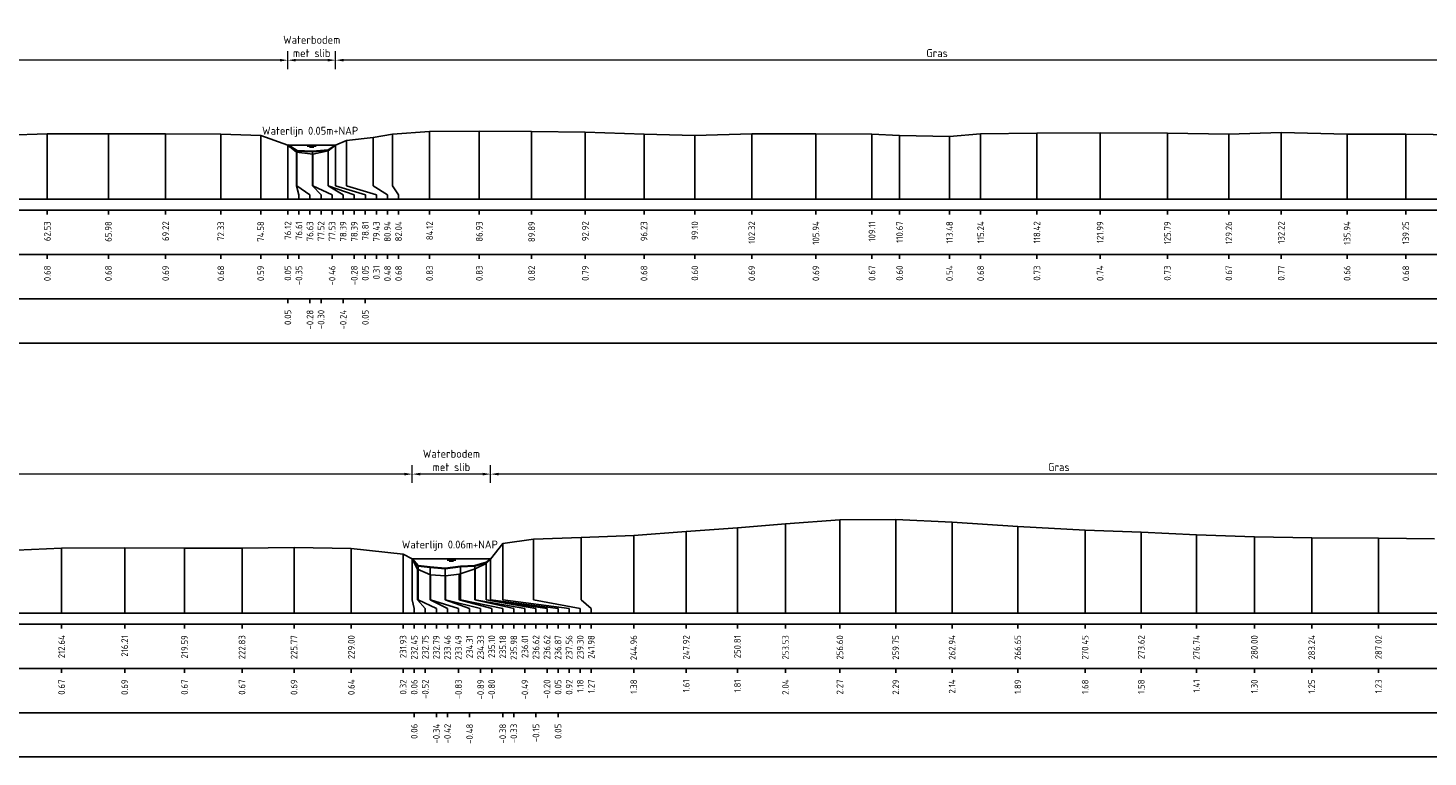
# Model space of a CAD drawing. Header units: metres. Extents: x 132725 to 140175, y 414354 to 417094.
# Tile 25 of 40: x 139912 to 139991, y 416888 to 416929. Entities that reach past the tile are written whole.
import ezdxf
from ezdxf.enums import TextEntityAlignment as Align

# ---------------------------------------------------------------- set-up
doc = ezdxf.new("R2010")
doc.units = ezdxf.units.M
doc.header["$PDMODE"] = 35
doc.header["$PDSIZE"] = 0.075
doc.layers.get('Defpoints').update_dxf_attribs({"true_color": 0x806000})
for name, color, linetype, lineweight in [('B-ME-GW-MAAIVELD-GD', 8, 'GW-MAAIVELD', 25), ('X-ME-AL-PROFIEL_BOVENKANT SLIB-GD', 42, 'Continuous', 35), ('X-XX-AL-DETAIL1-M', 7, 'Continuous', 18), ('X-XX-AL-NAP-T18', 7, 'Continuous', 18)]:
    doc.layers.add(name, color=color, linetype=linetype, lineweight=lineweight)
doc.layers.add('X-ME-AL-PROFIEL_WATERLIJN-GD', color=150, linetype='Continuous')
doc.layers.add('X-ME-AL-PROFIELRASTER-S', color=7, linetype='Continuous')
doc.styles.add('NLCS-ISO-ANNOTATIEF-T18', font='NLCS-ISO.ttf', dxfattribs={"height": 1.8})
doc.styles.add('NLCS-ISO-ANNOTATIVE-T18', font='NLCS-ISO.ttf', dxfattribs={"height": 1.8})
doc.linetypes.add('GW-MAAIVELD', pattern='A,12,[40,NLCS.SHX,S=1,R=0,X=0,Y=-0.5],12', length=24)
doc.dimstyles.new('NLCS-ANNOTATIEF-T18-PIJL_L2_H0', dxfattribs={"dimtxt": 2.5, "dimasz": 1.8, "dimexe": 2, "dimexo": 2, "dimgap": 0.7, "dimtad": 1, "dimzin": 0, "dimdsep": 46, "dimtxsty": 'NLCS-ISO-ANNOTATIEF-T18', "dimcen": 0, "dimdle": 2, "dimclrd": 256, "dimclre": 256, "dimclrt": 10, "dimaunit": 2, "dimadec": 0, "dimazin": 0, "dimtfac": 1, "dimtdec": 3, "dimtofl": 0, "dimtmove": 0, "dimatfit": 3, "dimfxl": 2, "dimfxlon": 1, "dimtfillclr": 256, "dimtolj": 1, "dimtzin": 0, "dimlwd": -1, "dimlwe": -1, "dimarcsym": 0})

# ---------------------------------------------------------------- blocks, each defined once
blk = doc.blocks.new('SAL-PROFIELRASTER_BALK_EIND1-D')
at = {"color": 0, "linetype": 'ByBlock', "lineweight": -2, "flags": 128}
for points in [[(0, 0), (1, 0)], [(0, -2.5), (1, -2.5)], [(0, -12.5), (1, -12.5)]]:
    blk.add_lwpolyline(points, dxfattribs=at)
blk = doc.blocks.new('SAL-PROFIELRASTER_BALK_EIND2-D')
at = {"color": 0, "linetype": 'ByBlock', "lineweight": -2}
blk.add_line((1, -12.5), (0, -12.5), dxfattribs=at)
blk = doc.blocks.new('SAL-PROFIELRASTER_BALK_DATA-D')
at = {"color": 0, "linetype": 'ByBlock', "lineweight": -2}
blk.add_lwpolyline([(0, -3.5), (0, -2.5)], dxfattribs=at)
at = {"color": 0, "linetype": 'ByBlock', "lineweight": -2, "style": 'NLCS-ISO-ANNOTATIVE-T18'}
blk.add_attdef('GETAL', text='', height=1.5, rotation=90, dxfattribs=at).set_placement((0.75, -5), align=Align.RIGHT)
blk = doc.blocks.new('SAL-PROFIELRASTER_AANHAAL-D')
at = {"color": 9, "linetype": 'ByBlock', "lineweight": -2, "flags": 128}
blk.add_lwpolyline([(0, 1), (0, 0)], dxfattribs=at)
blk = doc.blocks.new('SAL-PROFIELRASTER_AANHAAL_STAGGER-D')
at = {"color": 9, "linetype": 'ByBlock', "lineweight": -2, "flags": 128}
for points in [[(0, 0), (0, -0.25)], [(0, -0.25), (1, -0.75)], [(1, -0.75), (1, -1)]]:
    blk.add_lwpolyline(points, dxfattribs=at)
blk = doc.blocks.new('*D79')
at = {"layer": 'Defpoints', "color": 0, "transparency": 16777216}
for p in [(139933.274, 416903.701), (139933.274, 416898.911), (139937.695, 416898.911)]:
    blk.add_point(p, dxfattribs=at)
at = {"layer": 'X-XX-AL-DETAIL1-M', "transparency": 16777216}
for p, q in [((139933.274, 416903.201), (139933.274, 416904.201)), ((139937.695, 416903.201), (139937.695, 416904.201)), ((139937.245, 416903.701), (139933.724, 416903.701))]:
    blk.add_line(p, q, dxfattribs=at)
for points in [[(139933.724, 416903.776), (139933.724, 416903.626), (139933.274, 416903.701)], [(139937.245, 416903.776), (139937.245, 416903.626), (139937.695, 416903.701)]]:
    blk.add_solid(points, dxfattribs=at)
at = {"layer": 'X-XX-AL-DETAIL1-M', "color": 10, "transparency": 16777216, "insert": (139935.484, 416904.476), "char_height": 0.45, "attachment_point": 5, "style": 'NLCS-ISO-ANNOTATIEF-T18'}
blk.add_mtext('\\A1;Waterbodem\\Pmet slib', dxfattribs=at)
blk = doc.blocks.new('*D86')
at = {"layer": 'Defpoints', "color": 0, "transparency": 16777216}
for p in [(139937.695, 416903.701), (140001.88, 416899.965), (139937.695, 416898.911)]:
    blk.add_point(p, dxfattribs=at)
at = {"layer": 'X-XX-AL-DETAIL1-M', "transparency": 16777216}
for p, q in [((139937.695, 416903.201), (139937.695, 416904.201)), ((140001.88, 416903.201), (140001.88, 416904.201)), ((140001.43, 416903.701), (139938.145, 416903.701))]:
    blk.add_line(p, q, dxfattribs=at)
for points in [[(139938.145, 416903.776), (139938.145, 416903.626), (139937.695, 416903.701)], [(140001.43, 416903.776), (140001.43, 416903.626), (140001.88, 416903.701)]]:
    blk.add_solid(points, dxfattribs=at)
at = {"layer": 'X-XX-AL-DETAIL1-M', "color": 10, "transparency": 16777216, "insert": (139969.787, 416904.101), "char_height": 0.45, "attachment_point": 5, "style": 'NLCS-ISO-ANNOTATIEF-T18'}
blk.add_mtext('\\A1;Gras', dxfattribs=at)
blk = doc.blocks.new('*D87')
at = {"layer": 'Defpoints', "color": 0, "transparency": 16777216}
for p in [(139849.451, 416903.701), (139849.451, 416898.881), (139933.274, 416898.911)]:
    blk.add_point(p, dxfattribs=at)
at = {"layer": 'X-XX-AL-DETAIL1-M', "transparency": 16777216}
for p, q in [((139849.451, 416903.201), (139849.451, 416904.201)), ((139933.274, 416903.201), (139933.274, 416904.201)), ((139932.824, 416903.701), (139849.901, 416903.701))]:
    blk.add_line(p, q, dxfattribs=at)
for points in [[(139849.901, 416903.776), (139849.901, 416903.626), (139849.451, 416903.701)], [(139932.824, 416903.776), (139932.824, 416903.626), (139933.274, 416903.701)]]:
    blk.add_solid(points, dxfattribs=at)
at = {"layer": 'X-XX-AL-DETAIL1-M', "color": 10, "transparency": 16777216, "insert": (139891.362, 416904.101), "char_height": 0.45, "attachment_point": 5, "style": 'NLCS-ISO-ANNOTATIEF-T18'}
blk.add_mtext('\\A1;Gras', dxfattribs=at)
blk = doc.blocks.new('*D154')
at = {"layer": 'Defpoints', "color": 0, "transparency": 16777216}
for p in [(139926.246, 416927.071), (139926.246, 416922.27), (139928.941, 416922.273)]:
    blk.add_point(p, dxfattribs=at)
at = {"layer": 'X-XX-AL-DETAIL1-M', "transparency": 16777216}
for p, q in [((139926.246, 416926.571), (139926.246, 416927.571)), ((139928.941, 416926.571), (139928.941, 416927.571)), ((139928.491, 416927.071), (139926.696, 416927.071))]:
    blk.add_line(p, q, dxfattribs=at)
for points in [[(139926.696, 416927.146), (139926.696, 416926.996), (139926.246, 416927.071)], [(139928.491, 416927.146), (139928.491, 416926.996), (139928.941, 416927.071)]]:
    blk.add_solid(points, dxfattribs=at)
at = {"layer": 'X-XX-AL-DETAIL1-M', "color": 10, "transparency": 16777216, "insert": (139927.594, 416927.847), "char_height": 0.45, "attachment_point": 5, "style": 'NLCS-ISO-ANNOTATIEF-T18'}
blk.add_mtext('\\A1;Waterbodem\\Pmet slib', dxfattribs=at)
blk = doc.blocks.new('*D160')
at = {"layer": 'Defpoints', "color": 0, "transparency": 16777216}
for p in [(139928.941, 416927.071), (139928.941, 416922.273), (139996.877, 416922.254)]:
    blk.add_point(p, dxfattribs=at)
at = {"layer": 'X-XX-AL-DETAIL1-M', "transparency": 16777216}
for p, q in [((139928.941, 416926.571), (139928.941, 416927.571)), ((139996.877, 416926.571), (139996.877, 416927.571)), ((139996.427, 416927.071), (139929.391, 416927.071))]:
    blk.add_line(p, q, dxfattribs=at)
for points in [[(139929.391, 416927.146), (139929.391, 416926.996), (139928.941, 416927.071)], [(139996.427, 416927.146), (139996.427, 416926.996), (139996.877, 416927.071)]]:
    blk.add_solid(points, dxfattribs=at)
at = {"layer": 'X-XX-AL-DETAIL1-M', "color": 10, "transparency": 16777216, "insert": (139962.909, 416927.471), "char_height": 0.45, "attachment_point": 5, "style": 'NLCS-ISO-ANNOTATIEF-T18'}
blk.add_mtext('\\A1;Gras', dxfattribs=at)
blk = doc.blocks.new('*D161')
at = {"layer": 'Defpoints', "color": 0, "transparency": 16777216}
for p in [(139857.716, 416927.071), (139857.716, 416922.254), (139926.246, 416922.27)]:
    blk.add_point(p, dxfattribs=at)
at = {"layer": 'X-XX-AL-DETAIL1-M', "transparency": 16777216}
for p, q in [((139857.716, 416926.571), (139857.716, 416927.571)), ((139926.246, 416926.571), (139926.246, 416927.571)), ((139925.796, 416927.071), (139858.166, 416927.071))]:
    blk.add_line(p, q, dxfattribs=at)
for points in [[(139858.166, 416927.146), (139858.166, 416926.996), (139857.716, 416927.071)], [(139925.796, 416927.146), (139925.796, 416926.996), (139926.246, 416927.071)]]:
    blk.add_solid(points, dxfattribs=at)
at = {"layer": 'X-XX-AL-DETAIL1-M', "color": 10, "transparency": 16777216, "insert": (139892.002, 416927.471), "char_height": 0.45, "attachment_point": 5, "style": 'NLCS-ISO-ANNOTATIEF-T18'}
blk.add_mtext('\\A1;Gras', dxfattribs=at)

msp = doc.modelspace()

# ---------------------------------------------------------------- linework, layer by layer
at = {"layer": 'B-ME-GW-MAAIVELD-GD', "ltscale": 0.1}
for points in [[(139910.368, 416922.835), (139912.662, 416922.906), (139916.109, 416922.904), (139919.345, 416922.912), (139922.459, 416922.903), (139924.712, 416922.814), (139926.246, 416922.27), (139926.74, 416921.876), (139927.66, 416921.767), (139928.514, 416921.945), (139928.941, 416922.273), (139929.553, 416922.535), (139931.068, 416922.701), (139932.164, 416922.9), (139934.25, 416923.05), (139937.057, 416923.056), (139940.014, 416923.04), (139943.046, 416923.01), (139946.36, 416922.901), (139949.229, 416922.826), (139952.446, 416922.91), (139956.067, 416922.917), (139959.234, 416922.896), (139960.794, 416922.824), (139963.613, 416922.761), (139965.371, 416922.908), (139968.55, 416922.954), (139972.118, 416922.965), (139975.916, 416922.95), (139979.388, 416922.895), (139982.348, 416922.993), (139986.069, 416922.888), (139989.382, 416922.901), (139992.477, 416922.857)], [(139910.075, 416899.378), (139913.469, 416899.529), (139917.03, 416899.541), (139920.411, 416899.523), (139923.657, 416899.527), (139926.596, 416899.549), (139929.829, 416899.499), (139932.757, 416899.177), (139933.274, 416898.911), (139933.574, 416898.331), (139934.311, 416898.023), (139935.154, 416897.964), (139935.929, 416898.056), (139936.83, 416898.362), (139937.446, 416898.657), (139937.691, 416898.907), (139938.383, 416899.778), (139940.126, 416900.033), (139942.806, 416900.122), (139945.78, 416900.237), (139948.743, 416900.462), (139951.637, 416900.666), (139954.351, 416900.894), (139957.42, 416901.122), (139960.579, 416901.144), (139963.76, 416900.992), (139967.472, 416900.741), (139971.274, 416900.531), (139974.442, 416900.431), (139977.561, 416900.266), (139980.829, 416900.151), (139984.067, 416900.107), (139987.841, 416900.081), (139991.002, 416900.048)]]:
    msp.add_lwpolyline(points, dxfattribs=at)
at = {"layer": 'X-ME-AL-PROFIEL_BOVENKANT SLIB-GD'}
for points in [[(139926.246, 416922.27), (139926.759, 416921.948), (139927.646, 416921.923), (139928.522, 416921.986), (139928.941, 416922.273)], [(139933.274, 416898.911), (139933.611, 416898.518), (139934.282, 416898.438), (139935.134, 416898.374), (139936.001, 416898.479), (139936.809, 416898.526), (139937.443, 416898.71), (139937.691, 416898.907)]]:
    msp.add_lwpolyline(points, dxfattribs=at)
at = {"layer": 'X-ME-AL-PROFIEL_WATERLIJN-GD'}
for points in [[(139926.246, 416922.27), (139928.941, 416922.273)], [(139927.344, 416922.211), (139927.844, 416922.211)], [(139927.469, 416922.151), (139927.719, 416922.151)], [(139933.274, 416898.911), (139937.695, 416898.911)], [(139935.234, 416898.849), (139935.734, 416898.849)], [(139935.359, 416898.79), (139935.609, 416898.79)]]:
    msp.add_lwpolyline(points, dxfattribs=at)

# ---------------------------------------------------------------- block references
at = {"layer": 'X-ME-AL-PROFIELRASTER-S'}
for p, yscale in [((139912.662, 416919.225), 3.681), ((139916.109, 416919.225), 3.679), ((139919.345, 416919.225), 3.687), ((139922.459, 416919.225), 3.678), ((139924.712, 416919.225), 3.589), ((139931.068, 416920.225), 2.476), ((139932.164, 416920.225), 2.675), ((139934.25, 416919.225), 3.825), ((139937.057, 416919.225), 3.831), ((139940.014, 416919.225), 3.815), ((139943.046, 416919.225), 3.785), ((139946.36, 416919.225), 3.676), ((139949.229, 416919.225), 3.601), ((139952.446, 416919.225), 3.685), ((139956.067, 416919.225), 3.692), ((139959.234, 416919.225), 3.671), ((139960.794, 416919.225), 3.599), ((139963.613, 416919.225), 3.536), ((139965.371, 416919.225), 3.683), ((139968.55, 416919.225), 3.729), ((139972.118, 416919.225), 3.74), ((139975.916, 416919.225), 3.725), ((139979.388, 416919.225), 3.67), ((139982.348, 416919.225), 3.768), ((139986.069, 416919.225), 3.663), ((139989.382, 416919.225), 3.676), ((139926.246, 416919.225), 3.045), ((139926.246, 416919.225), 3.045), ((139926.246, 416919.225), 3.045), ((139926.246, 416919.225), 3.045), ((139926.759, 416920.225), 1.723), ((139927.646, 416920.225), 1.698), ((139928.514, 416920.225), 1.72), ((139928.522, 416920.225), 1.761), ((139928.941, 416920.225), 2.048), ((139928.941, 416920.225), 2.048), ((139928.941, 416920.225), 2.048), ((139928.941, 416920.225), 2.048), ((139929.553, 416920.225), 2.31), ((139926.74, 416920.225), 1.651), ((139927.66, 416920.225), 1.542), ((139951.637, 416895.855), 4.811), ((139954.351, 416895.855), 5.039), ((139957.42, 416895.855), 5.266999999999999), ((139960.579, 416895.855), 5.289), ((139963.76, 416895.855), 5.137), ((139967.472, 416895.855), 4.886), ((139938.383, 416896.855), 2.923), ((139940.126, 416896.855), 3.178), ((139942.806, 416896.855), 3.267), ((139945.78, 416895.855), 4.382), ((139948.743, 416895.855), 4.607), ((139971.274, 416895.855), 4.676), ((139974.442, 416895.855), 4.576000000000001), ((139977.561, 416895.855), 4.411), ((139980.829, 416895.855), 4.296), ((139984.067, 416895.855), 4.252), ((139987.841, 416895.855), 4.226), ((139913.469, 416895.855), 3.674), ((139917.03, 416895.855), 3.686), ((139920.411, 416895.855), 3.668), ((139923.657, 416895.855), 3.672), ((139926.596, 416895.855), 3.694), ((139929.829, 416895.855), 3.644), ((139932.757, 416895.855), 3.322), ((139933.274, 416896.855), 2.056), ((139933.274, 416896.855), 2.056), ((139933.274, 416896.855), 2.056), ((139933.274, 416896.855), 2.056), ((139933.574, 416896.855), 1.476), ((139933.611, 416896.855), 1.663), ((139934.282, 416896.855), 1.583), ((139935.134, 416896.855), 1.519), ((139936.001, 416896.855), 1.624), ((139936.809, 416896.855), 1.671), ((139936.83, 416896.855), 1.507), ((139937.443, 416896.855), 1.855), ((139937.446, 416896.855), 1.802), ((139937.691, 416896.855), 2.052), ((139937.691, 416896.855), 2.052), ((139937.691, 416896.855), 2.052), ((139937.691, 416896.855), 2.052), ((139934.311, 416896.855), 1.168), ((139935.154, 416896.855), 1.109), ((139935.929, 416896.855), 1.201)]:
    msp.add_blockref('SAL-PROFIELRASTER_AANHAAL-D', p, dxfattribs=dict(at, yscale=yscale))
for p, xscale, zscale in [((139926.74, 416920.225), 0.1315075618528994, 0.1315075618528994), ((139926.759, 416920.225), 0.737403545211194, 0.737403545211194), ((139927.646, 416920.225), 0.4758611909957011, 0.4758611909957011), ((139927.66, 416920.225), 1.086169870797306, 1.086169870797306), ((139928.514, 416920.225), 1.4823702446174, 1.4823702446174), ((139928.522, 416920.225), 0.849196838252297, 0.849196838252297), ((139928.941, 416920.225), 1.680539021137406, 1.680539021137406), ((139928.941, 416920.225), 1.680539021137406, 1.680539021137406), ((139928.941, 416920.225), 1.680539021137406, 1.680539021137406), ((139928.941, 416920.225), 1.680539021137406, 1.680539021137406), ((139929.553, 416920.225), 1.692972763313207, 1.692972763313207), ((139931.068, 416920.225), 0.803471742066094, 0.803471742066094), ((139932.164, 416920.225), 0.3327777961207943, 0.3327777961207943), ((139933.274, 416896.855), 0.1087500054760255, 0.1087500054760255), ((139933.274, 416896.855), 0.1087500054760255, 0.1087500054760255), ((139933.274, 416896.855), 0.1087500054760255, 0.1087500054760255), ((139933.274, 416896.855), 0.1087500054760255, 0.1087500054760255), ((139933.574, 416896.855), 0.4335280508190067, 0.4335280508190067), ((139933.611, 416896.855), 1.021558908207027, 1.021558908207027), ((139934.282, 416896.855), 0.9758142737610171, 0.9758142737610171), ((139934.311, 416896.855), 1.571753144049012, 1.571753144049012), ((139935.134, 416896.855), 1.373095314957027, 1.373095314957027), ((139935.154, 416896.855), 1.978446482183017, 1.978446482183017), ((139935.929, 416896.855), 1.828305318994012, 1.828305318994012), ((139936.001, 416896.855), 2.381402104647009, 2.381402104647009), ((139936.809, 416896.855), 2.198532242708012, 2.198532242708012), ((139936.83, 416896.855), 2.802337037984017, 2.802337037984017), ((139937.443, 416896.855), 2.814347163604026, 2.814347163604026), ((139937.446, 416896.855), 3.436052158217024, 3.436052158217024), ((139937.691, 416896.855), 3.816579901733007, 3.816579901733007), ((139937.691, 416896.855), 3.816579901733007, 3.816579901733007), ((139937.691, 416896.855), 3.816579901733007, 3.816579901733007), ((139937.691, 416896.855), 3.816579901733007, 3.816579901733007), ((139938.383, 416896.855), 3.749232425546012, 3.749232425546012), ((139940.126, 416896.855), 2.631012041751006, 2.631012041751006), ((139942.806, 416896.855), 0.576627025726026, 0.576627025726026)]:
    msp.add_blockref('SAL-PROFIELRASTER_AANHAAL_STAGGER-D', p, dxfattribs=dict(at, xscale=xscale, zscale=zscale))
at = {"layer": 'X-ME-AL-PROFIELRASTER-S', "xscale": 313.5, "yscale": 0.25, "zscale": 308.2663785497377}
for name, p in [('SAL-PROFIELRASTER_BALK_EIND1-D', (139850.128, 416919.225)), ('SAL-PROFIELRASTER_BALK_EIND2-D', (139850.128, 416916.725)), ('SAL-PROFIELRASTER_BALK_EIND2-D', (139850.128, 416914.225)), ('SAL-PROFIELRASTER_BALK_EIND1-D', (139700.824, 416895.855)), ('SAL-PROFIELRASTER_BALK_EIND2-D', (139700.824, 416893.355)), ('SAL-PROFIELRASTER_BALK_EIND2-D', (139700.824, 416890.855))]:
    msp.add_blockref(name, p, dxfattribs=at)
at = {"layer": 'X-ME-AL-PROFIELRASTER-S', "xscale": 0.25, "yscale": 0.25, "zscale": 0.25}
for p, values in [((139912.662, 416919.225), {'GETAL': '62.53'}), ((139916.109, 416919.225), {'GETAL': '65.98'}), ((139919.345, 416919.225), {'GETAL': '69.22'}), ((139922.459, 416919.225), {'GETAL': '72.33'}), ((139924.712, 416919.225), {'GETAL': '74.58'}), ((139926.246, 416919.225), {'GETAL': '76.12'}), ((139926.246, 416919.225), {'GETAL': '76.12'}), ((139926.246, 416919.225), {'GETAL': '76.12'}), ((139926.246, 416919.225), {'GETAL': '76.12'}), ((139926.871, 416919.225), {'GETAL': '76.61'}), ((139927.496, 416919.225), {'GETAL': '76.63'}), ((139928.121, 416919.225), {'GETAL': '77.52'}), ((139928.746, 416919.225), {'GETAL': '77.53'}), ((139929.371, 416919.225), {'GETAL': '78.39'}), ((139929.996, 416919.225), {'GETAL': '78.39'}), ((139930.621, 416919.225), {'GETAL': '78.81'}), ((139930.621, 416919.225), {'GETAL': '78.81'}), ((139930.621, 416919.225), {'GETAL': '78.81'}), ((139930.621, 416919.225), {'GETAL': '78.81'}), ((139931.246, 416919.225), {'GETAL': '79.43'}), ((139931.871, 416919.225), {'GETAL': '80.94'}), ((139932.496, 416919.225), {'GETAL': '82.04'}), ((139934.25, 416919.225), {'GETAL': '84.12'}), ((139937.057, 416919.225), {'GETAL': '86.93'}), ((139940.014, 416919.225), {'GETAL': '89.89'}), ((139943.046, 416919.225), {'GETAL': '92.92'}), ((139946.36, 416919.225), {'GETAL': '96.23'}), ((139949.229, 416919.225), {'GETAL': '99.10'}), ((139952.446, 416919.225), {'GETAL': '102.32'}), ((139956.067, 416919.225), {'GETAL': '105.94'}), ((139959.234, 416919.225), {'GETAL': '109.11'}), ((139960.794, 416919.225), {'GETAL': '110.67'}), ((139963.613, 416919.225), {'GETAL': '113.48'}), ((139965.371, 416919.225), {'GETAL': '115.24'}), ((139968.55, 416919.225), {'GETAL': '118.42'}), ((139972.118, 416919.225), {'GETAL': '121.99'}), ((139975.916, 416919.225), {'GETAL': '125.79'}), ((139979.388, 416919.225), {'GETAL': '129.26'}), ((139982.348, 416919.225), {'GETAL': '132.22'}), ((139986.069, 416919.225), {'GETAL': '135.94'}), ((139989.382, 416919.225), {'GETAL': '139.25'}), ((139912.662, 416916.725), {'GETAL': '0.68'}), ((139916.109, 416916.725), {'GETAL': '0.68'}), ((139919.345, 416916.725), {'GETAL': '0.69'}), ((139922.459, 416916.725), {'GETAL': '0.68'}), ((139924.712, 416916.725), {'GETAL': '0.59'}), ((139926.246, 416916.725), {'GETAL': '0.05'}), ((139926.871, 416916.725), {'GETAL': '-0.35'}), ((139928.746, 416916.725), {'GETAL': '-0.46'}), ((139929.996, 416916.725), {'GETAL': '-0.28'}), ((139930.621, 416916.725), {'GETAL': '0.05'}), ((139931.246, 416916.725), {'GETAL': '0.31'}), ((139931.871, 416916.725), {'GETAL': '0.48'}), ((139932.496, 416916.725), {'GETAL': '0.68'}), ((139934.25, 416916.725), {'GETAL': '0.83'}), ((139937.057, 416916.725), {'GETAL': '0.83'}), ((139940.014, 416916.725), {'GETAL': '0.82'}), ((139943.046, 416916.725), {'GETAL': '0.79'}), ((139946.36, 416916.725), {'GETAL': '0.68'}), ((139949.229, 416916.725), {'GETAL': '0.60'}), ((139952.446, 416916.725), {'GETAL': '0.69'}), ((139956.067, 416916.725), {'GETAL': '0.69'}), ((139959.234, 416916.725), {'GETAL': '0.67'}), ((139960.794, 416916.725), {'GETAL': '0.60'}), ((139963.613, 416916.725), {'GETAL': '0.54'}), ((139965.371, 416916.725), {'GETAL': '0.68'}), ((139968.55, 416916.725), {'GETAL': '0.73'}), ((139972.118, 416916.725), {'GETAL': '0.74'}), ((139975.916, 416916.725), {'GETAL': '0.73'}), ((139979.388, 416916.725), {'GETAL': '0.67'}), ((139982.348, 416916.725), {'GETAL': '0.77'}), ((139986.069, 416916.725), {'GETAL': '0.66'}), ((139989.382, 416916.725), {'GETAL': '0.68'}), ((139926.246, 416914.225), {'GETAL': '0.05'}), ((139927.496, 416914.225), {'GETAL': '-0.28'}), ((139928.121, 416914.225), {'GETAL': '-0.30'}), ((139929.371, 416914.225), {'GETAL': '-0.24'}), ((139930.621, 416914.225), {'GETAL': '0.05'}), ((139913.469, 416895.855), {'GETAL': '212.64'}), ((139917.03, 416895.855), {'GETAL': '216.21'}), ((139920.411, 416895.855), {'GETAL': '219.59'}), ((139923.657, 416895.855), {'GETAL': '222.83'}), ((139926.596, 416895.855), {'GETAL': '225.77'}), ((139929.829, 416895.855), {'GETAL': '229.00'}), ((139932.757, 416895.855), {'GETAL': '231.93'}), ((139933.382, 416895.855), {'GETAL': '232.45'}), ((139933.382, 416895.855), {'GETAL': '232.45'}), ((139933.382, 416895.855), {'GETAL': '232.45'}), ((139933.382, 416895.855), {'GETAL': '232.45'}), ((139934.007, 416895.855), {'GETAL': '232.75'}), ((139934.632, 416895.855), {'GETAL': '232.79'}), ((139935.257, 416895.855), {'GETAL': '233.46'}), ((139935.882, 416895.855), {'GETAL': '233.49'}), ((139936.507, 416895.855), {'GETAL': '234.31'}), ((139937.132, 416895.855), {'GETAL': '234.33'}), ((139937.757, 416895.855), {'GETAL': '235.10'}), ((139938.382, 416895.855), {'GETAL': '235.18'}), ((139939.007, 416895.855), {'GETAL': '235.98'}), ((139939.632, 416895.855), {'GETAL': '236.01'}), ((139940.257, 416895.855), {'GETAL': '236.62'}), ((139940.882, 416895.855), {'GETAL': '236.62'}), ((139941.507, 416895.855), {'GETAL': '236.87'}), ((139941.507, 416895.855), {'GETAL': '236.87'}), ((139941.507, 416895.855), {'GETAL': '236.87'}), ((139941.507, 416895.855), {'GETAL': '236.87'}), ((139942.132, 416895.855), {'GETAL': '237.56'}), ((139942.757, 416895.855), {'GETAL': '239.30'}), ((139943.382, 416895.855), {'GETAL': '241.98'}), ((139945.78, 416895.855), {'GETAL': '244.96'}), ((139948.743, 416895.855), {'GETAL': '247.92'}), ((139951.637, 416895.855), {'GETAL': '250.81'}), ((139954.351, 416895.855), {'GETAL': '253.53'}), ((139957.42, 416895.855), {'GETAL': '256.60'}), ((139960.579, 416895.855), {'GETAL': '259.75'}), ((139963.76, 416895.855), {'GETAL': '262.94'}), ((139967.472, 416895.855), {'GETAL': '266.65'}), ((139971.274, 416895.855), {'GETAL': '270.45'}), ((139974.442, 416895.855), {'GETAL': '273.62'}), ((139977.561, 416895.855), {'GETAL': '276.74'}), ((139980.829, 416895.855), {'GETAL': '280.00'}), ((139984.067, 416895.855), {'GETAL': '283.24'}), ((139987.841, 416895.855), {'GETAL': '287.02'}), ((139913.469, 416893.355), {'GETAL': '0.67'}), ((139917.03, 416893.355), {'GETAL': '0.69'}), ((139920.411, 416893.355), {'GETAL': '0.67'}), ((139923.657, 416893.355), {'GETAL': '0.67'}), ((139926.596, 416893.355), {'GETAL': '0.69'}), ((139929.829, 416893.355), {'GETAL': '0.64'}), ((139932.757, 416893.355), {'GETAL': '0.32'}), ((139933.382, 416893.355), {'GETAL': '0.06'}), ((139934.007, 416893.355), {'GETAL': '-0.52'}), ((139935.882, 416893.355), {'GETAL': '-0.83'}), ((139937.132, 416893.355), {'GETAL': '-0.89'}), ((139937.757, 416893.355), {'GETAL': '-0.80'}), ((139939.632, 416893.355), {'GETAL': '-0.49'}), ((139940.882, 416893.355), {'GETAL': '-0.20'}), ((139941.507, 416893.355), {'GETAL': '0.05'}), ((139942.132, 416893.355), {'GETAL': '0.92'}), ((139942.757, 416893.355), {'GETAL': '1.18'}), ((139943.382, 416893.355), {'GETAL': '1.27'}), ((139945.78, 416893.355), {'GETAL': '1.38'}), ((139948.743, 416893.355), {'GETAL': '1.61'}), ((139951.637, 416893.355), {'GETAL': '1.81'}), ((139954.351, 416893.355), {'GETAL': '2.04'}), ((139957.42, 416893.355), {'GETAL': '2.27'}), ((139960.579, 416893.355), {'GETAL': '2.29'}), ((139963.76, 416893.355), {'GETAL': '2.14'}), ((139967.472, 416893.355), {'GETAL': '1.89'}), ((139971.274, 416893.355), {'GETAL': '1.68'}), ((139974.442, 416893.355), {'GETAL': '1.58'}), ((139977.561, 416893.355), {'GETAL': '1.41'}), ((139980.829, 416893.355), {'GETAL': '1.30'}), ((139984.067, 416893.355), {'GETAL': '1.25'}), ((139987.841, 416893.355), {'GETAL': '1.23'}), ((139933.382, 416890.855), {'GETAL': '0.06'}), ((139934.632, 416890.855), {'GETAL': '-0.34'}), ((139935.257, 416890.855), {'GETAL': '-0.42'}), ((139936.507, 416890.855), {'GETAL': '-0.48'}), ((139938.382, 416890.855), {'GETAL': '-0.38'}), ((139939.007, 416890.855), {'GETAL': '-0.33'}), ((139940.257, 416890.855), {'GETAL': '-0.15'}), ((139941.507, 416890.855), {'GETAL': '0.05'})]:
    msp.add_blockref('SAL-PROFIELRASTER_BALK_DATA-D', p, dxfattribs=at).add_auto_attribs(values)

# ---------------------------------------------------------------- texts
at = {"layer": 'X-XX-AL-NAP-T18', "color": 10, "char_height": 0.45, "width": 15.43377, "attachment_point": 7, "style": 'NLCS-ISO-ANNOTATIEF-T18'}
for s, insert in [('Waterlijn 0.05m+NAP', (139924.794, 416922.727)), ('Waterlijn 0.06m+NAP', (139932.684, 416899.366))]:
    msp.add_mtext(s, dxfattribs=dict(at, insert=insert))

# ---------------------------------------------------------------- dimensions: what is measured, and where the dimension line sits
at = {"layer": 'X-XX-AL-DETAIL1-M'}
for base, p1, p2, text, picture, middle in [((139926.246, 416927.071), (139928.941, 416922.273), (139926.246, 416922.27), 'Waterbodem\\Pmet slib', '*D154', (139927.594, 416927.071)), ((139857.716, 416927.071), (139926.246, 416922.27), (139857.716, 416922.254), 'Gras', '*D161', (139892.002, 416927.071)), ((139928.941, 416927.071), (139996.877, 416922.254), (139928.941, 416922.273), 'Gras', '*D160', (139962.909, 416927.071)), ((139933.274, 416903.701), (139937.695, 416898.911), (139933.274, 416898.911), 'Waterbodem\\Pmet slib', '*D79', (139935.484, 416903.701)), ((139849.451, 416903.701), (139933.274, 416898.911), (139849.451, 416898.881), 'Gras', '*D87', (139891.362, 416903.701)), ((139937.695, 416903.701), (140001.88, 416899.965), (139937.695, 416898.911), 'Gras', '*D86', (139969.787, 416903.701))]:
    dim = msp.add_linear_dim(base=base, p1=p1, p2=p2, text=text, dimstyle='NLCS-ANNOTATIEF-T18-PIJL_L2_H0', dxfattribs=at)
    dim.commit()
    dim.dimension.update_dxf_attribs({"geometry": picture, "text_midpoint": middle, "dimtype": 160})

doc.saveas('drawing.dxf')
